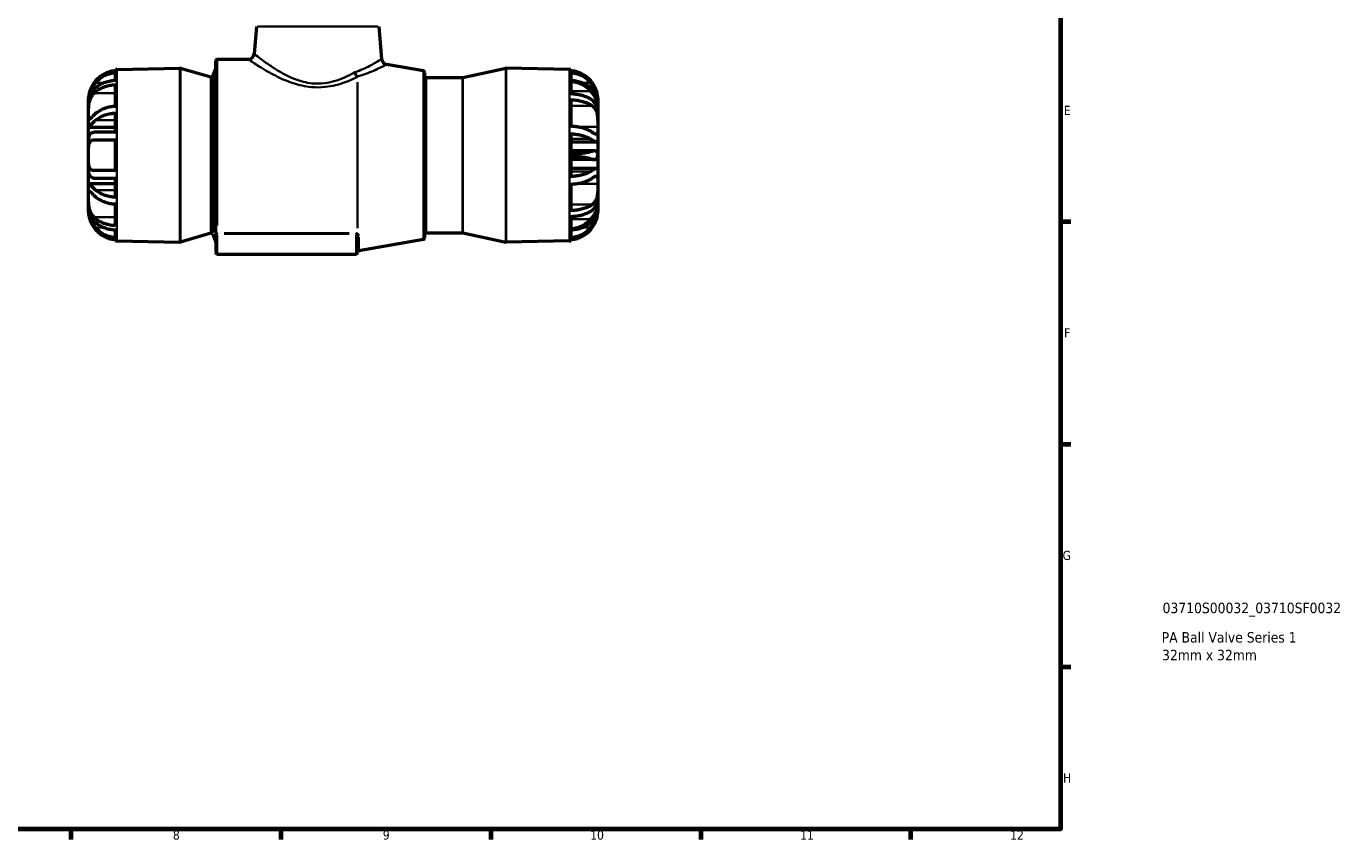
# Model space of a CAD drawing. Header units: millimetres. Extents: x -9 to 916, y -60 to 861.
# Tile 6 of 10: x 476 to 916, y 17 to 288. Entities that reach past the tile are written whole.
import ezdxf

# ---------------------------------------------------------------- set-up
doc = ezdxf.new("R2010")
doc.units = ezdxf.units.MM
for name, color, linetype, lineweight in [('Border (ANSI)', 7, 'Continuous', 70), ('Title (ISO)', 7, 'Continuous', 50), ('Visible (ANSI)', 7, 'Continuous', 50), ('Visible Narrow (ANSI)', 7, 'Continuous', 35)]:
    doc.layers.add(name, color=color, linetype=linetype, lineweight=lineweight)
doc.styles.add('Note Text (ANSI)', font='tahoma.ttf')
doc.styles.add('Note Text (ISO)', font='tahoma.ttf')

# ---------------------------------------------------------------- blocks, each defined once
blk = doc.blocks.new('Borders Default Border')
at = {"layer": 'Border (ANSI)'}
for p, q in [((821, 222.75), (824.45, 222.75)), ((821, 148.5), (824.45, 148.5)), ((821, 74.25), (824.45, 74.25)), ((490.58, 20), (490.58, 16.55)), ((560.67, 20), (560.67, 16.55)), ((630.75, 20), (630.75, 16.55)), ((700.83, 20), (700.83, 16.55)), ((770.92, 20), (770.92, 16.55))]:
    blk.add_line(p, q, dxfattribs=at)
at = {"layer": 'Border (ANSI)', "flags": 128}
blk.add_lwpolyline([(20, 20), (20, 574), (821, 574), (821, 20), (20, 20)], dxfattribs=at)
at = {"layer": 'Border (ANSI)', "attachment_point": 7, "style": 'Note Text (ANSI)'}
for s, insert, char_height in [('E', (822.05, 258.35), 3.05), ('F', (822.14, 184.1), 3.05), ('G', (821.66, 109.79), 3.05), ('H', (821.81, 35.6), 3.05), ('8', (524.63, 16.48), 3.05), ('9', (594.7, 16.49), 3.05), ('10', (663.96, 16.49), 3.048), ('11', (734.04, 16.55), 3.048), ('12', (804.13, 16.55), 3.048)]:
    blk.add_mtext(s, dxfattribs=dict(at, insert=insert, char_height=char_height))
blk = doc.blocks.new('Title Blocks ISO')
at = {"layer": 'Title (ISO)', "style": 'Note Text (ISO)'}
for tag, p in [('PART_NUMBER_001', (34.03, 72.11)), ('DESCRIPTION_001', (33.74, 62.29)), ('DESCRIPTION_002', (33.86, 56.39))]:
    blk.add_attdef(tag, p, '', height=3.5, dxfattribs=at)

msp = doc.modelspace()

# ---------------------------------------------------------------- linework, layer by layer
at = {"layer": 'Visible (ANSI)'}
for p, q in [((552.592, 287.902), (551.791, 278.753)), ((593.346, 287.902), (594.299, 277.016)), ((505.429, 273.076), (505.429, 273.538)), ((505.901, 273.558), (526.994, 273.926)), ((537.339, 270.974), (527.141, 273.907)), ((537.944, 271.274), (538.935, 273.84)), ((538.969, 219.32), (538.969, 276.427)), ((539.469, 276.927), (549.799, 276.927)), ((608.256, 273.05), (595.944, 275.221)), ((621.47, 270.858), (635.813, 273.915)), ((657.036, 273.558), (635.926, 273.926)), ((657.509, 273.538), (657.509, 273.076)), ((505.429, 269.846), (505.429, 272.488)), ((608.669, 272.558), (608.669, 217.297)), ((609.169, 270.847), (621.366, 270.847)), ((657.509, 272.488), (657.509, 269.846)), ((657.509, 269.561), (657.509, 265.359)), ((505.429, 261.211), (505.429, 268.452)), ((496.469, 263.281), (496.469, 263.959)), ((496.469, 263.281), (496.609, 263.281)), ((496.469, 262.511), (496.469, 263.281)), ((496.469, 261.466), (496.469, 262.511)), ((496.469, 258.385), (496.469, 261.466)), ((657.509, 263.436), (657.509, 254.568)), ((666.469, 261.352), (666.009, 261.352)), ((666.469, 263.281), (666.328, 263.281)), ((666.469, 263.959), (666.469, 263.281)), ((666.469, 263.281), (666.469, 261.466)), ((666.469, 261.466), (666.469, 261.352)), ((666.469, 261.352), (666.469, 258.465)), ((496.469, 254.344), (496.469, 258.385)), ((505.429, 252.607), (505.429, 258.985)), ((666.469, 258.465), (666.469, 254.443)), ((496.469, 252.211), (496.469, 254.344)), ((496.469, 249.963), (496.469, 252.211)), ((496.48, 254.325), (505.429, 254.325)), ((505.429, 252.607), (498.835, 252.607)), ((657.509, 252.057), (657.509, 245.212)), ((666.469, 254.443), (666.469, 249.743)), ((496.469, 244.927), (496.469, 249.963)), ((498.313, 250.047), (505.429, 250.047)), ((505.429, 239.807), (505.429, 250.047)), ((666.179, 249.323), (657.509, 249.323)), ((666.469, 249.743), (666.469, 245.042)), ((496.469, 239.891), (496.469, 244.927)), ((665.432, 246.356), (657.509, 246.356)), ((657.509, 244.642), (657.509, 237.798)), ((665.432, 243.498), (657.509, 243.498)), ((666.469, 245.042), (666.469, 244.813)), ((666.469, 244.813), (666.469, 240.112)), ((496.469, 237.644), (496.469, 239.891)), ((505.429, 239.807), (498.313, 239.807)), ((666.179, 240.531), (657.509, 240.531)), ((666.469, 240.112), (666.469, 235.411)), ((496.469, 235.51), (496.469, 237.644)), ((496.469, 231.47), (496.469, 235.51)), ((496.48, 235.529), (505.429, 235.529)), ((498.835, 237.247), (505.429, 237.247)), ((505.429, 230.87), (505.429, 237.247)), ((657.509, 235.287), (657.509, 226.419)), ((666.469, 235.411), (666.469, 231.389)), ((496.469, 228.388), (496.469, 231.47)), ((666.469, 231.389), (666.469, 228.503)), ((496.469, 227.344), (496.469, 228.388)), ((496.469, 226.574), (496.469, 227.344)), ((496.469, 225.895), (496.469, 226.574)), ((496.469, 226.574), (496.609, 226.574)), ((505.429, 221.403), (505.429, 228.644)), ((666.469, 228.503), (666.009, 228.503)), ((666.469, 226.574), (666.328, 226.574)), ((666.469, 228.503), (666.469, 228.388)), ((666.469, 228.388), (666.469, 226.574)), ((666.469, 226.574), (666.469, 225.895)), ((657.509, 224.496), (657.509, 220.294)), ((505.429, 217.367), (505.429, 220.009)), ((505.429, 216.317), (505.429, 216.779)), ((505.901, 216.297), (526.994, 215.929)), ((537.339, 218.881), (527.141, 215.948)), ((537.944, 218.581), (538.935, 216.014)), ((538.969, 219.32), (538.969, 218.849)), ((538.969, 218.849), (538.969, 212.427)), ((586.267, 212.427), (586.267, 217.675)), ((608.256, 216.805), (586.681, 213)), ((609.169, 219.007), (621.366, 219.007)), ((621.47, 218.996), (635.813, 215.939)), ((657.036, 216.297), (635.926, 215.928)), ((657.509, 220.009), (657.509, 217.367)), ((657.509, 216.779), (657.509, 216.317)), ((539.469, 211.927), (585.767, 211.927))]:
    msp.add_line(p, q, dxfattribs=at)
for centre, radius, start, end in [((549.799, 278.927), 2, 270, 355), ((506.069, 263.959), 9.6, 91, 93.82255), ((527.003, 273.426), 0.5, 73.95573, 91), ((538.469, 274.021), 0.5, 338.87528, 0), ((539.469, 276.427), 0.5, 90, 180), ((596.291, 277.191), 2, 185, 260), ((635.917, 273.426), 0.5, 89, 102.03246), ((656.869, 263.959), 9.6, 86.17745, 89), ((537.477, 271.454), 0.5, 253.95573, 338.87528), ((608.169, 272.558), 0.5, 0, 80), ((609.169, 271.347), 0.5, 180, 270), ((621.366, 271.347), 0.5, 270, 282.03246), ((506.069, 225.895), 9.6, 266.17745, 269), ((527.003, 216.429), 0.5, 269, 286.04427), ((537.477, 218.4), 0.5, 21.12472, 106.04427), ((538.469, 215.834), 0.5, 0, 21.12472), ((608.169, 217.297), 0.5, 280, 0), ((609.169, 218.507), 0.5, 90, 180), ((621.366, 218.507), 0.5, 77.96754, 90), ((635.917, 216.428), 0.5, 257.96754, 271), ((656.869, 225.895), 9.6, 271, 273.82255), ((539.469, 212.427), 0.5, 180, 270), ((585.767, 212.427), 0.5, 270, 0), ((586.767, 212.508), 0.5, 100, 180)]:
    msp.add_arc(centre, radius, start, end, dxfattribs=at)
for points, knots in [([(505.429, 273.076), (505.029, 273.049), (504.616, 272.995), (503.581, 272.787), (502.965, 272.593), (501.875, 272.138), (501.3, 271.833), (500.228, 271.109), (499.731, 270.69), (498.968, 269.919), (498.623, 269.515), (498.313, 269.079)], [0.0622724, 0.0622724, 0.0622724, 0.0622724, 0.17648751, 0.17648751, 0.35297502, 0.35297502, 0.53093417, 0.53093417, 0.70889333, 0.70889333, 0.85650206, 0.85650206, 0.85650206, 0.85650206]), ([(664.625, 269.079), (664.315, 269.515), (663.97, 269.919), (663.207, 270.69), (662.71, 271.109), (661.638, 271.833), (661.063, 272.138), (659.973, 272.593), (659.357, 272.787), (658.322, 272.995), (657.909, 273.049), (657.509, 273.076)], [4.97393055, 4.97393055, 4.97393055, 4.97393055, 5.12153928, 5.12153928, 5.29949844, 5.29949844, 5.4774576, 5.4774576, 5.6539451, 5.6539451, 5.76816021, 5.76816021, 5.76816021, 5.76816021]), ([(498.313, 269.079), (498.113, 268.8), (497.926, 268.512), (497.434, 267.67), (497.173, 267.115), (496.819, 266.157), (496.707, 265.76), (496.546, 265.015), (496.507, 264.69), (496.466, 264.16), (496.469, 263.996), (496.469, 263.961), (496.469, 263.959), (496.469, 263.959)], [-2.30906702, -2.30906702, -2.30906702, -2.30906702, -2.21368499, -2.21368499, -2.03571954, -2.03571954, -1.89327924, -1.89327924, -1.73502559, -1.73502559, -1.54757056, -1.54757056, -1.5257251, -1.5257251, -1.5257251, -1.5257251]), ([(496.469, 263.281), (496.469, 263.439), (496.475, 263.606), (496.521, 264.183), (496.594, 264.621), (496.784, 265.34), (496.865, 265.601), (497.023, 266.033), (497.091, 266.203), (497.233, 266.534), (497.308, 266.696), (497.497, 267.08), (497.616, 267.302), (498.06, 268.065), (498.427, 268.588), (498.835, 269.079)], [-0.71553305, -0.71553305, -0.71553305, -0.71553305, -0.64304177, -0.64304177, -0.47564531, -0.47564531, -0.38378692, -0.38378692, -0.32502505, -0.32502505, -0.2691194, -0.2691194, -0.19168628, -0.19168628, 0, 0, 0, 0]), ([(498.835, 269.079), (499.006, 269.285), (499.182, 269.479), (499.773, 270.084), (500.268, 270.507), (501.337, 271.239), (501.911, 271.547), (502.995, 272.004), (503.604, 272.199), (504.628, 272.406), (505.035, 272.461), (505.429, 272.488)], [5.29922618, 5.29922618, 5.29922618, 5.29922618, 5.37482507, 5.37482507, 5.55305491, 5.55305491, 5.73128475, 5.73128475, 5.90614608, 5.90614608, 6.01874284, 6.01874284, 6.01874284, 6.01874284]), ([(505.429, 269.846), (505.035, 269.827), (504.628, 269.789), (503.604, 269.642), (502.995, 269.504), (501.911, 269.181), (501.337, 268.963), (500.268, 268.446), (499.773, 268.146), (499.182, 267.718), (499.006, 267.581), (498.835, 267.436)], [0.06226457, 0.06226457, 0.06226457, 0.06226457, 0.17486133, 0.17486133, 0.34972266, 0.34972266, 0.5279525, 0.5279525, 0.70618234, 0.70618234, 0.78178123, 0.78178123, 0.78178123, 0.78178123]), ([(657.509, 272.488), (657.903, 272.461), (658.31, 272.406), (659.333, 272.199), (659.942, 272.004), (661.027, 271.547), (661.601, 271.239), (662.67, 270.507), (663.165, 270.084), (663.756, 269.479), (663.932, 269.285), (664.102, 269.079)], [0.06226457, 0.06226457, 0.06226457, 0.06226457, 0.17486133, 0.17486133, 0.34972266, 0.34972266, 0.5279525, 0.5279525, 0.70618234, 0.70618234, 0.78178123, 0.78178123, 0.78178123, 0.78178123]), ([(664.102, 267.436), (663.932, 267.581), (663.756, 267.718), (663.165, 268.146), (662.67, 268.446), (661.601, 268.963), (661.027, 269.181), (659.942, 269.504), (659.333, 269.642), (658.31, 269.789), (657.903, 269.827), (657.509, 269.846)], [5.29679946, 5.29679946, 5.29679946, 5.29679946, 5.37239835, 5.37239835, 5.55062819, 5.55062819, 5.72885803, 5.72885803, 5.90371936, 5.90371936, 6.01631612, 6.01631612, 6.01631612, 6.01631612]), ([(657.509, 269.561), (657.903, 269.535), (658.31, 269.482), (659.333, 269.282), (659.942, 269.094), (661.027, 268.652), (661.601, 268.355), (662.67, 267.648), (663.165, 267.239), (663.756, 266.654), (663.932, 266.467), (664.102, 266.269)], [0.06226457, 0.06226457, 0.06226457, 0.06226457, 0.17486133, 0.17486133, 0.34972266, 0.34972266, 0.5279525, 0.5279525, 0.70618234, 0.70618234, 0.78178123, 0.78178123, 0.78178123, 0.78178123]), ([(664.102, 269.079), (664.73, 268.324), (665.255, 267.498), (665.932, 266.045), (666.139, 265.447), (666.412, 264.288), (666.469, 263.751), (666.469, 263.281)], [0, 0, 0, 0, 0.29458616, 0.29458616, 0.50367731, 0.50367731, 0.71944969, 0.71944969, 0.71944969, 0.71944969]), ([(666.469, 263.959), (666.469, 263.959), (666.473, 264.089), (666.442, 264.589), (666.405, 264.95), (666.219, 265.815), (666.081, 266.29), (665.725, 267.185), (665.54, 267.579), (665.115, 268.349), (664.881, 268.721), (664.625, 269.079)], [0, 0, 0, 0, 0.19980503, 0.19980503, 0.39692948, 0.39692948, 0.57839854, 0.57839854, 0.71531059, 0.71531059, 0.84721031, 0.84721031, 0.84721031, 0.84721031]), ([(496.469, 258.385), (496.469, 258.392), (496.469, 258.399), (496.469, 258.845), (496.466, 259.358), (496.491, 260.519), (496.523, 261.162), (496.679, 262.281), (496.774, 262.742), (497.022, 263.565), (497.163, 263.923), (497.541, 264.675), (497.79, 265.045), (498.148, 265.457), (498.229, 265.543), (498.313, 265.626)], [-1.75682093, -1.75682093, -1.75682093, -1.75682093, -1.75363677, -1.75363677, -1.56090414, -1.56090414, -1.35540892, -1.35540892, -1.20703629, -1.20703629, -1.0796479, -1.0796479, -0.91998004, -0.91998004, -0.87570665, -0.87570665, -0.87570665, -0.87570665]), ([(498.835, 267.436), (498.392, 267.059), (497.999, 266.616), (497.479, 265.817), (497.314, 265.511), (497.048, 264.912), (496.942, 264.626), (496.742, 263.964), (496.657, 263.586), (496.506, 262.625), (496.469, 262.045), (496.469, 261.466)], [-0.77708951, -0.77708951, -0.77708951, -0.77708951, -0.56931617, -0.56931617, -0.45385116, -0.45385116, -0.35660251, -0.35660251, -0.23710482, -0.23710482, -0.06169266, -0.06169266, -0.06169266, -0.06169266]), ([(498.313, 265.626), (498.623, 265.934), (498.968, 266.219), (499.731, 266.765), (500.228, 267.061), (501.3, 267.573), (501.875, 267.788), (502.965, 268.11), (503.581, 268.247), (504.616, 268.394), (505.029, 268.433), (505.429, 268.452)], [4.97390274, 4.97390274, 4.97390274, 4.97390274, 5.12151147, 5.12151147, 5.29947062, 5.29947062, 5.47742978, 5.47742978, 5.65391729, 5.65391729, 5.7681324, 5.7681324, 5.7681324, 5.7681324]), ([(664.102, 263.654), (663.932, 263.757), (663.756, 263.854), (663.165, 264.157), (662.67, 264.368), (661.601, 264.734), (661.027, 264.888), (659.942, 265.117), (659.333, 265.214), (658.31, 265.318), (657.903, 265.345), (657.509, 265.359)], [5.29679946, 5.29679946, 5.29679946, 5.29679946, 5.37239835, 5.37239835, 5.55062819, 5.55062819, 5.72885803, 5.72885803, 5.90371936, 5.90371936, 6.01631612, 6.01631612, 6.01631612, 6.01631612]), ([(666.469, 261.466), (666.469, 262.305), (666.391, 263.132), (666.014, 264.665), (665.74, 265.34), (665.021, 266.523), (664.592, 267.019), (664.102, 267.436)], [0, 0, 0, 0, 0.25213074, 0.25213074, 0.48816055, 0.48816055, 0.7174645, 0.7174645, 0.7174645, 0.7174645]), ([(664.102, 266.269), (664.73, 265.539), (665.256, 264.769), (665.932, 263.491), (666.139, 262.987), (666.412, 262.064), (666.469, 261.666), (666.469, 261.352)], [0, 0, 0, 0, 0.29469041, 0.29469041, 0.50373785, 0.50373785, 0.71945094, 0.71945094, 0.71945094, 0.71945094]), ([(505.429, 261.211), (505.029, 261.192), (504.616, 261.154), (503.581, 261.007), (502.965, 260.87), (501.875, 260.548), (501.3, 260.332), (500.228, 259.82), (499.731, 259.524), (498.968, 258.978), (498.623, 258.693), (498.313, 258.385)], [0.0622724, 0.0622724, 0.0622724, 0.0622724, 0.17648751, 0.17648751, 0.35297502, 0.35297502, 0.53093417, 0.53093417, 0.70889333, 0.70889333, 0.85650206, 0.85650206, 0.85650206, 0.85650206]), ([(657.509, 263.436), (657.909, 263.422), (658.322, 263.395), (659.357, 263.291), (659.973, 263.194), (661.063, 262.967), (661.638, 262.814), (662.71, 262.452), (663.207, 262.243), (663.97, 261.857), (664.315, 261.655), (664.625, 261.437)], [0.0622724, 0.0622724, 0.0622724, 0.0622724, 0.17648751, 0.17648751, 0.35297502, 0.35297502, 0.53093417, 0.53093417, 0.70889333, 0.70889333, 0.85650206, 0.85650206, 0.85650206, 0.85650206]), ([(666.469, 258.465), (666.469, 259.29), (666.391, 260.069), (666.015, 261.446), (665.741, 262.021), (665.023, 262.982), (664.593, 263.359), (664.102, 263.654)], [0, 0, 0, 0, 0.25210504, 0.25210504, 0.48762575, 0.48762575, 0.71746027, 0.71746027, 0.71746027, 0.71746027]), ([(664.625, 261.437), (665.05, 261.14), (665.412, 260.736), (665.942, 259.758), (666.119, 259.232), (666.354, 258.071), (666.411, 257.462), (666.458, 256.426), (666.464, 256.008), (666.47, 255.198), (666.469, 254.808), (666.469, 254.443)], [0, 0, 0, 0, 0.21945789, 0.21945789, 0.40997115, 0.40997115, 0.5961793, 0.5961793, 0.72332978, 0.72332978, 0.85044828, 0.85044828, 0.85044828, 0.85044828]), ([(498.313, 258.385), (498.246, 258.319), (498.181, 258.255), (497.828, 257.902), (497.572, 257.642), (497.184, 257.263), (497.04, 257.129), (496.788, 256.928), (496.692, 256.876), (496.531, 256.902), (496.496, 257.035), (496.465, 257.54), (496.469, 257.914), (496.469, 258.385)], [-2.63871313, -2.63871313, -2.63871313, -2.63871313, -2.60333004, -2.60333004, -2.44031793, -2.44031793, -2.31265414, -2.31265414, -2.16625291, -2.16625291, -1.96499944, -1.96499944, -1.75682093, -1.75682093, -1.75682093, -1.75682093]), ([(496.469, 254.344), (496.469, 254.327), (496.475, 254.322), (496.521, 254.341), (496.592, 254.413), (496.787, 254.616), (496.881, 254.716), (497.102, 254.946), (497.227, 255.075), (497.578, 255.427), (497.822, 255.664), (498.323, 256.129), (498.571, 256.35), (498.835, 256.575)], [-0.94097303, -0.94097303, -0.94097303, -0.94097303, -0.86791151, -0.86791151, -0.70295367, -0.70295367, -0.59874362, -0.59874362, -0.49807814, -0.49807814, -0.34869182, -0.34869182, -0.22393429, -0.22393429, -0.22393429, -0.22393429]), ([(498.835, 256.575), (499.006, 256.72), (499.182, 256.857), (499.773, 257.285), (500.268, 257.585), (501.337, 258.102), (501.911, 258.32), (502.995, 258.643), (503.604, 258.78), (504.628, 258.927), (505.035, 258.966), (505.429, 258.985)], [5.29922618, 5.29922618, 5.29922618, 5.29922618, 5.37482507, 5.37482507, 5.55305491, 5.55305491, 5.73128475, 5.73128475, 5.90614608, 5.90614608, 6.01874284, 6.01874284, 6.01874284, 6.01874284]), ([(498.835, 252.607), (498.566, 252.607), (498.314, 252.587), (497.829, 252.489), (497.601, 252.407), (497.269, 252.208), (497.151, 252.113), (496.939, 251.885), (496.847, 251.753), (496.653, 251.371), (496.573, 251.101), (496.486, 250.536), (496.469, 250.259), (496.469, 249.963)], [-0.85149727, -0.85149727, -0.85149727, -0.85149727, -0.72523226, -0.72523226, -0.5867482, -0.5867482, -0.49453498, -0.49453498, -0.40070055, -0.40070055, -0.25633332, -0.25633332, -0.13778065, -0.13778065, -0.13778065, -0.13778065]), ([(664.625, 252.569), (664.315, 252.787), (663.97, 252.989), (663.207, 253.375), (662.71, 253.584), (661.638, 253.946), (661.063, 254.098), (659.973, 254.326), (659.357, 254.423), (658.322, 254.527), (657.909, 254.554), (657.509, 254.568)], [4.97390341, 4.97390341, 4.97390341, 4.97390341, 5.12151214, 5.12151214, 5.2994713, 5.2994713, 5.47743045, 5.47743045, 5.65391796, 5.65391796, 5.76813307, 5.76813307, 5.76813307, 5.76813307]), ([(657.509, 252.057), (657.903, 252.043), (658.31, 252.016), (659.333, 251.912), (659.942, 251.815), (661.027, 251.586), (661.601, 251.432), (662.67, 251.066), (663.165, 250.855), (663.756, 250.552), (663.932, 250.455), (664.102, 250.352)], [0.06226457, 0.06226457, 0.06226457, 0.06226457, 0.17486133, 0.17486133, 0.34972266, 0.34972266, 0.5279525, 0.5279525, 0.70618234, 0.70618234, 0.78178123, 0.78178123, 0.78178123, 0.78178123]), ([(666.469, 254.443), (666.469, 253.867), (666.473, 253.361), (666.442, 252.554), (666.405, 252.258), (666.219, 251.916), (666.081, 251.858), (665.725, 251.92), (665.54, 251.999), (665.115, 252.237), (664.881, 252.39), (664.625, 252.569)], [0, 0, 0, 0, 0.19980503, 0.19980503, 0.39692948, 0.39692948, 0.57839854, 0.57839854, 0.71531059, 0.71531059, 0.84721031, 0.84721031, 0.84721031, 0.84721031]), ([(496.469, 244.927), (496.469, 245.471), (496.467, 246.012), (496.483, 247.157), (496.506, 247.737), (496.643, 248.613), (496.732, 248.935), (496.971, 249.418), (497.107, 249.593), (497.47, 249.886), (497.706, 249.981), (498.082, 250.039), (498.194, 250.047), (498.313, 250.047)], [-1.73291361, -1.73291361, -1.73291361, -1.73291361, -1.56456943, -1.56456943, -1.35974371, -1.35974371, -1.20640444, -1.20640444, -1.07849757, -1.07849757, -0.92353798, -0.92353798, -0.8620351, -0.8620351, -0.8620351, -0.8620351]), ([(664.102, 250.352), (664.73, 249.975), (665.255, 249.658), (665.932, 249.351), (666.139, 249.297), (666.412, 249.374), (666.469, 249.509), (666.469, 249.743)], [0, 0, 0, 0, 0.29458616, 0.29458616, 0.50367731, 0.50367731, 0.71944969, 0.71944969, 0.71944969, 0.71944969]), ([(498.313, 239.807), (497.994, 239.807), (497.709, 239.866), (497.278, 240.102), (497.119, 240.248), (496.848, 240.646), (496.744, 240.899), (496.557, 241.636), (496.51, 242.158), (496.466, 243.347), (496.469, 244.006), (496.469, 244.761), (496.469, 244.844), (496.469, 244.927)], [-2.60497619, -2.60497619, -2.60497619, -2.60497619, -2.43536503, -2.43536503, -2.30461292, -2.30461292, -2.16640428, -2.16640428, -1.96666268, -1.96666268, -1.75858242, -1.75858242, -1.73291361, -1.73291361, -1.73291361, -1.73291361]), ([(664.102, 246.095), (663.932, 246.042), (663.756, 245.991), (663.165, 245.835), (662.67, 245.725), (661.601, 245.536), (661.027, 245.456), (659.942, 245.338), (659.333, 245.287), (658.31, 245.234), (657.903, 245.22), (657.509, 245.212)], [5.29922618, 5.29922618, 5.29922618, 5.29922618, 5.37482507, 5.37482507, 5.55305491, 5.55305491, 5.73128475, 5.73128475, 5.90614608, 5.90614608, 6.01874284, 6.01874284, 6.01874284, 6.01874284]), ([(657.509, 244.642), (657.903, 244.635), (658.31, 244.621), (659.333, 244.567), (659.942, 244.517), (661.027, 244.399), (661.601, 244.319), (662.67, 244.13), (663.165, 244.02), (663.756, 243.863), (663.932, 243.813), (664.102, 243.76)], [0.06226457, 0.06226457, 0.06226457, 0.06226457, 0.17486133, 0.17486133, 0.34972266, 0.34972266, 0.5279525, 0.5279525, 0.70618234, 0.70618234, 0.78178123, 0.78178123, 0.78178123, 0.78178123]), ([(666.469, 245.042), (666.469, 245.512), (666.391, 245.857), (666.014, 246.281), (665.74, 246.366), (665.021, 246.346), (664.592, 246.247), (664.102, 246.095)], [0, 0, 0, 0, 0.25213074, 0.25213074, 0.48816055, 0.48816055, 0.7174645, 0.7174645, 0.7174645, 0.7174645]), ([(664.102, 243.76), (664.73, 243.565), (665.256, 243.458), (665.932, 243.551), (666.139, 243.669), (666.412, 244.101), (666.469, 244.412), (666.469, 244.813)], [0, 0, 0, 0, 0.29469041, 0.29469041, 0.50373785, 0.50373785, 0.71945094, 0.71945094, 0.71945094, 0.71945094]), ([(496.469, 239.891), (496.469, 239.389), (496.517, 238.951), (496.702, 238.377), (496.789, 238.197), (496.984, 237.914), (497.084, 237.805), (497.331, 237.6), (497.483, 237.512), (497.987, 237.304), (498.386, 237.247), (498.835, 237.247)], [-0.71646836, -0.71646836, -0.71646836, -0.71646836, -0.51654229, -0.51654229, -0.40539768, -0.40539768, -0.3162808, -0.3162808, -0.21094363, -0.21094363, 0, 0, 0, 0]), ([(664.102, 239.502), (663.932, 239.4), (663.756, 239.303), (663.165, 239), (662.67, 238.788), (661.601, 238.423), (661.027, 238.269), (659.942, 238.04), (659.333, 237.943), (658.31, 237.839), (657.903, 237.812), (657.509, 237.798)], [5.29922618, 5.29922618, 5.29922618, 5.29922618, 5.37482507, 5.37482507, 5.55305491, 5.55305491, 5.73128475, 5.73128475, 5.90614608, 5.90614608, 6.01874284, 6.01874284, 6.01874284, 6.01874284]), ([(666.469, 240.112), (666.469, 240.386), (666.391, 240.523), (666.015, 240.538), (665.741, 240.431), (665.023, 240.057), (664.593, 239.798), (664.102, 239.502)], [0, 0, 0, 0, 0.25210504, 0.25210504, 0.48762575, 0.48762575, 0.71746027, 0.71746027, 0.71746027, 0.71746027]), ([(664.625, 237.285), (665.05, 237.583), (665.412, 237.808), (665.942, 238), (666.119, 237.994), (666.354, 237.753), (666.411, 237.529), (666.458, 236.983), (666.464, 236.718), (666.47, 236.114), (666.469, 235.776), (666.469, 235.411)], [0, 0, 0, 0, 0.21945789, 0.21945789, 0.40997115, 0.40997115, 0.5961793, 0.5961793, 0.72332978, 0.72332978, 0.85044828, 0.85044828, 0.85044828, 0.85044828]), ([(498.835, 233.28), (498.392, 233.657), (497.999, 234.021), (497.479, 234.526), (497.314, 234.692), (497.048, 234.964), (496.942, 235.075), (496.742, 235.285), (496.657, 235.375), (496.506, 235.526), (496.469, 235.551), (496.469, 235.51)], [-0.77708951, -0.77708951, -0.77708951, -0.77708951, -0.56931617, -0.56931617, -0.45385116, -0.45385116, -0.35660251, -0.35660251, -0.23710482, -0.23710482, -0.06169266, -0.06169266, -0.06169266, -0.06169266]), ([(657.509, 235.287), (657.909, 235.301), (658.322, 235.328), (659.357, 235.432), (659.973, 235.529), (661.063, 235.756), (661.638, 235.908), (662.71, 236.27), (663.207, 236.48), (663.97, 236.866), (664.315, 237.068), (664.625, 237.285)], [0.0622724, 0.0622724, 0.0622724, 0.0622724, 0.17648751, 0.17648751, 0.35297502, 0.35297502, 0.53093417, 0.53093417, 0.70889333, 0.70889333, 0.85650206, 0.85650206, 0.85650206, 0.85650206]), ([(666.469, 235.411), (666.469, 234.835), (666.473, 234.199), (666.442, 232.893), (666.405, 232.236), (666.219, 231.028), (666.081, 230.495), (665.725, 229.662), (665.54, 229.348), (665.115, 228.815), (664.881, 228.596), (664.625, 228.417)], [0, 0, 0, 0, 0.19980503, 0.19980503, 0.39692948, 0.39692948, 0.57839854, 0.57839854, 0.71531059, 0.71531059, 0.84721031, 0.84721031, 0.84721031, 0.84721031]), ([(498.313, 224.229), (498.246, 224.295), (498.181, 224.363), (497.828, 224.756), (497.572, 225.129), (497.184, 225.884), (497.04, 226.241), (496.788, 227.055), (496.692, 227.508), (496.531, 228.606), (496.496, 229.237), (496.465, 230.441), (496.469, 230.999), (496.469, 231.47)], [-2.63871313, -2.63871313, -2.63871313, -2.63871313, -2.60333004, -2.60333004, -2.44031793, -2.44031793, -2.31265414, -2.31265414, -2.16625291, -2.16625291, -1.96499944, -1.96499944, -1.75682093, -1.75682093, -1.75682093, -1.75682093]), ([(496.469, 231.47), (496.469, 231.477), (496.469, 231.484), (496.469, 231.925), (496.466, 232.275), (496.491, 232.793), (496.523, 232.941), (496.679, 232.983), (496.774, 232.936), (497.022, 232.742), (497.163, 232.611), (497.541, 232.243), (497.79, 231.992), (498.148, 231.633), (498.229, 231.553), (498.313, 231.47)], [-1.75682093, -1.75682093, -1.75682093, -1.75682093, -1.75363677, -1.75363677, -1.56090414, -1.56090414, -1.35540892, -1.35540892, -1.20703629, -1.20703629, -1.0796479, -1.0796479, -0.91998004, -0.91998004, -0.87570665, -0.87570665, -0.87570665, -0.87570665]), ([(498.313, 231.47), (498.623, 231.162), (498.968, 230.876), (499.731, 230.331), (500.228, 230.034), (501.3, 229.522), (501.875, 229.307), (502.965, 228.985), (503.581, 228.848), (504.616, 228.701), (505.029, 228.663), (505.429, 228.644)], [4.97390274, 4.97390274, 4.97390274, 4.97390274, 5.12151147, 5.12151147, 5.29947062, 5.29947062, 5.47742978, 5.47742978, 5.65391729, 5.65391729, 5.7681324, 5.7681324, 5.7681324, 5.7681324]), ([(505.429, 230.87), (505.035, 230.889), (504.628, 230.927), (503.604, 231.074), (502.995, 231.212), (501.911, 231.535), (501.337, 231.753), (500.268, 232.27), (499.773, 232.57), (499.182, 232.998), (499.006, 233.135), (498.835, 233.28)], [0.06226457, 0.06226457, 0.06226457, 0.06226457, 0.17486133, 0.17486133, 0.34972266, 0.34972266, 0.5279525, 0.5279525, 0.70618234, 0.70618234, 0.78178123, 0.78178123, 0.78178123, 0.78178123]), ([(664.102, 226.2), (664.73, 226.578), (665.255, 227.088), (665.932, 228.234), (666.139, 228.777), (666.412, 230.013), (666.469, 230.686), (666.469, 231.389)], [0, 0, 0, 0, 0.29458616, 0.29458616, 0.50367731, 0.50367731, 0.71944969, 0.71944969, 0.71944969, 0.71944969]), ([(496.469, 225.895), (496.469, 225.895), (496.467, 225.809), (496.483, 225.432), (496.506, 225.106), (496.643, 224.363), (496.732, 223.998), (496.971, 223.266), (497.107, 222.918), (497.47, 222.13), (497.706, 221.698), (498.082, 221.108), (498.194, 220.941), (498.313, 220.775)], [-1.73291361, -1.73291361, -1.73291361, -1.73291361, -1.56456943, -1.56456943, -1.35974371, -1.35974371, -1.20640444, -1.20640444, -1.07849757, -1.07849757, -0.92353798, -0.92353798, -0.8620351, -0.8620351, -0.8620351, -0.8620351]), ([(496.469, 228.388), (496.469, 228.147), (496.475, 227.904), (496.521, 227.115), (496.592, 226.578), (496.787, 225.728), (496.881, 225.41), (497.102, 224.808), (497.227, 224.526), (497.578, 223.86), (497.822, 223.497), (498.323, 222.893), (498.571, 222.644), (498.835, 222.419)], [-0.94097303, -0.94097303, -0.94097303, -0.94097303, -0.86791151, -0.86791151, -0.70295367, -0.70295367, -0.59874362, -0.59874362, -0.49807814, -0.49807814, -0.34869182, -0.34869182, -0.22393429, -0.22393429, -0.22393429, -0.22393429]), ([(498.835, 220.775), (498.566, 221.1), (498.314, 221.439), (497.829, 222.172), (497.601, 222.567), (497.269, 223.234), (497.151, 223.502), (496.939, 224.04), (496.847, 224.309), (496.653, 224.98), (496.573, 225.369), (496.486, 226.037), (496.469, 226.317), (496.469, 226.574)], [-0.85149727, -0.85149727, -0.85149727, -0.85149727, -0.72523226, -0.72523226, -0.5867482, -0.5867482, -0.49453498, -0.49453498, -0.40070055, -0.40070055, -0.25633332, -0.25633332, -0.13778065, -0.13778065, -0.13778065, -0.13778065]), ([(664.625, 228.417), (664.315, 228.2), (663.97, 227.998), (663.207, 227.612), (662.71, 227.402), (661.638, 227.04), (661.063, 226.888), (659.973, 226.661), (659.357, 226.564), (658.322, 226.46), (657.909, 226.433), (657.509, 226.419)], [4.97390274, 4.97390274, 4.97390274, 4.97390274, 5.12151147, 5.12151147, 5.29947062, 5.29947062, 5.47742978, 5.47742978, 5.65391729, 5.65391729, 5.7681324, 5.7681324, 5.7681324, 5.7681324]), ([(657.509, 224.496), (657.903, 224.51), (658.31, 224.537), (659.333, 224.641), (659.942, 224.738), (661.027, 224.967), (661.601, 225.121), (662.67, 225.486), (663.165, 225.698), (663.756, 226.001), (663.932, 226.098), (664.102, 226.2)], [0.06226457, 0.06226457, 0.06226457, 0.06226457, 0.17486133, 0.17486133, 0.34972266, 0.34972266, 0.5279525, 0.5279525, 0.70618234, 0.70618234, 0.78178123, 0.78178123, 0.78178123, 0.78178123]), ([(666.469, 228.503), (666.469, 228.134), (666.391, 227.652), (666.014, 226.543), (665.74, 225.953), (665.021, 224.751), (664.592, 224.155), (664.102, 223.586)], [0, 0, 0, 0, 0.25213074, 0.25213074, 0.48816055, 0.48816055, 0.7174645, 0.7174645, 0.7174645, 0.7174645]), ([(664.102, 222.419), (664.73, 222.953), (665.256, 223.616), (665.932, 224.987), (666.139, 225.609), (666.412, 226.964), (666.469, 227.674), (666.469, 228.388)], [0, 0, 0, 0, 0.29469041, 0.29469041, 0.50373785, 0.50373785, 0.71945094, 0.71945094, 0.71945094, 0.71945094]), ([(666.469, 226.574), (666.469, 226.023), (666.391, 225.382), (666.015, 224.019), (665.741, 223.337), (665.023, 222.002), (664.593, 221.366), (664.102, 220.775)], [0, 0, 0, 0, 0.25210504, 0.25210504, 0.48762575, 0.48762575, 0.71746027, 0.71746027, 0.71746027, 0.71746027]), ([(664.625, 220.775), (665.05, 221.371), (665.412, 221.999), (665.942, 223.169), (666.119, 223.689), (666.354, 224.61), (666.411, 224.995), (666.458, 225.485), (666.464, 225.638), (666.47, 225.843), (666.469, 225.895), (666.469, 225.895)], [0, 0, 0, 0, 0.21945789, 0.21945789, 0.40997115, 0.40997115, 0.5961793, 0.5961793, 0.72332978, 0.72332978, 0.85044828, 0.85044828, 0.85044828, 0.85044828]), ([(505.429, 221.403), (505.029, 221.422), (504.616, 221.46), (503.581, 221.607), (502.965, 221.744), (501.875, 222.066), (501.3, 222.282), (500.228, 222.793), (499.731, 223.09), (498.968, 223.635), (498.623, 223.921), (498.313, 224.229)], [0.0622724, 0.0622724, 0.0622724, 0.0622724, 0.17648751, 0.17648751, 0.35297502, 0.35297502, 0.53093417, 0.53093417, 0.70889333, 0.70889333, 0.85650206, 0.85650206, 0.85650206, 0.85650206]), ([(498.313, 220.775), (498.614, 220.353), (498.946, 219.961), (499.699, 219.194), (500.197, 218.769), (501.273, 218.037), (501.851, 217.729), (502.947, 217.268), (503.565, 217.072), (504.609, 216.861), (505.025, 216.806), (505.429, 216.779)], [4.97377996, 4.97377996, 4.97377996, 4.97377996, 5.11702639, 5.11702639, 5.29612076, 5.29612076, 5.47521513, 5.47521513, 5.6528103, 5.6528103, 5.76812206, 5.76812206, 5.76812206, 5.76812206]), ([(498.835, 222.419), (499.006, 222.274), (499.182, 222.136), (499.773, 221.708), (500.268, 221.409), (501.337, 220.892), (501.911, 220.674), (502.995, 220.35), (503.604, 220.213), (504.628, 220.066), (505.035, 220.028), (505.429, 220.009)], [5.29922618, 5.29922618, 5.29922618, 5.29922618, 5.37482507, 5.37482507, 5.55305491, 5.55305491, 5.73128475, 5.73128475, 5.90614608, 5.90614608, 6.01874284, 6.01874284, 6.01874284, 6.01874284]), ([(505.429, 217.367), (505.035, 217.394), (504.628, 217.448), (503.604, 217.656), (502.995, 217.85), (501.911, 218.308), (501.337, 218.616), (500.268, 219.347), (499.773, 219.771), (499.182, 220.376), (499.006, 220.57), (498.835, 220.775)], [0.06226457, 0.06226457, 0.06226457, 0.06226457, 0.17486133, 0.17486133, 0.34972266, 0.34972266, 0.5279525, 0.5279525, 0.70618234, 0.70618234, 0.78178123, 0.78178123, 0.78178123, 0.78178123]), ([(664.102, 223.586), (663.932, 223.388), (663.756, 223.2), (663.165, 222.616), (662.67, 222.207), (661.601, 221.5), (661.027, 221.203), (659.942, 220.761), (659.333, 220.573), (658.31, 220.372), (657.903, 220.32), (657.509, 220.294)], [5.29922618, 5.29922618, 5.29922618, 5.29922618, 5.37482507, 5.37482507, 5.55305491, 5.55305491, 5.73128475, 5.73128475, 5.90614608, 5.90614608, 6.01874284, 6.01874284, 6.01874284, 6.01874284]), ([(657.509, 220.009), (657.903, 220.028), (658.31, 220.066), (659.333, 220.213), (659.942, 220.35), (661.027, 220.674), (661.601, 220.892), (662.67, 221.409), (663.165, 221.708), (663.756, 222.136), (663.932, 222.274), (664.102, 222.419)], [0.06226457, 0.06226457, 0.06226457, 0.06226457, 0.17486133, 0.17486133, 0.34972266, 0.34972266, 0.5279525, 0.5279525, 0.70618234, 0.70618234, 0.78178123, 0.78178123, 0.78178123, 0.78178123]), ([(664.102, 220.775), (663.932, 220.57), (663.756, 220.376), (663.165, 219.771), (662.67, 219.347), (661.601, 218.616), (661.027, 218.308), (659.942, 217.85), (659.333, 217.656), (658.31, 217.448), (657.903, 217.394), (657.509, 217.367)], [5.29922618, 5.29922618, 5.29922618, 5.29922618, 5.37482507, 5.37482507, 5.55305491, 5.55305491, 5.73128475, 5.73128475, 5.90614608, 5.90614608, 6.01874284, 6.01874284, 6.01874284, 6.01874284]), ([(657.509, 216.779), (657.909, 216.806), (658.322, 216.86), (659.357, 217.068), (659.973, 217.262), (661.063, 217.717), (661.638, 218.021), (662.71, 218.745), (663.207, 219.165), (663.97, 219.936), (664.315, 220.34), (664.625, 220.775)], [0.0622724, 0.0622724, 0.0622724, 0.0622724, 0.17648751, 0.17648751, 0.35297502, 0.35297502, 0.53093417, 0.53093417, 0.70889333, 0.70889333, 0.85650206, 0.85650206, 0.85650206, 0.85650206])]:
    msp.add_open_spline(points, degree=3, knots=knots, dxfattribs=at)
at = {"layer": 'Visible Narrow (ANSI)'}
for p, q in [((593.095, 287.902), (552.842, 287.902)), ((505.901, 273.205), (505.901, 216.649)), ((526.994, 216.286), (526.994, 273.569)), ((527.141, 273.55), (527.141, 216.305)), ((538.935, 216.37), (538.935, 273.484)), ((539.469, 276.674), (539.469, 221.462)), ((635.813, 216.296), (635.813, 273.559)), ((635.926, 273.569), (635.926, 216.285)), ((657.036, 216.649), (657.036, 273.205)), ((498.977, 269.079), (501.533, 269.079)), ((537.339, 219.202), (537.339, 270.653)), ((537.944, 270.95), (537.944, 218.905)), ((586.224, 220.683), (586.224, 269.146)), ((586.31, 269.345), (586.31, 220.593)), ((608.256, 217.151), (608.256, 272.704)), ((609.169, 270.528), (609.169, 219.326)), ((621.366, 219.326), (621.366, 270.528)), ((621.47, 270.539), (621.47, 219.316)), ((663.96, 269.079), (661.405, 269.079)), ((498.668, 265.626), (505.073, 265.626)), ((663.773, 266.269), (657.839, 266.269)), ((496.471, 262.511), (496.51, 262.511)), ((664.269, 261.437), (657.865, 261.437)), ((499.165, 256.575), (505.099, 256.575)), ((496.51, 252.211), (497.244, 252.211)), ((666.101, 254.443), (659.481, 254.443)), ((663.773, 250.352), (657.839, 250.352)), ((663.773, 246.095), (657.839, 246.095)), ((663.773, 243.76), (657.839, 243.76)), ((663.773, 239.502), (657.839, 239.502)), ((496.51, 237.644), (497.244, 237.644)), ((666.101, 235.411), (659.481, 235.411)), ((499.165, 233.28), (505.099, 233.28)), ((496.471, 227.344), (496.51, 227.344)), ((664.269, 228.417), (657.865, 228.417)), ((498.668, 224.229), (505.073, 224.229)), ((498.977, 220.775), (501.533, 220.775)), ((663.773, 223.586), (657.839, 223.586)), ((663.96, 220.775), (661.405, 220.775)), ((539.469, 218.692), (539.469, 218.905)), ((539.469, 212.265), (539.469, 218.341)), ((583.452, 218.914), (541.784, 218.914)), ((541.784, 218.678), (583.452, 218.678)), ((585.767, 218.692), (585.767, 218.905)), ((585.767, 218.341), (585.767, 212.265)), ((586.681, 217.605), (586.681, 213.013))]:
    msp.add_line(p, q, dxfattribs=at)
for centre, major_axis, ratio, start_param, end_param in [((586.224, 272.66), (0.918, -1.777), 0.5432947, 4.5828378, 5.4734951), ((586.658, 272.837), (0.571, -1.917), 0.5781346, 4.6761676, 5.4802115), ((539.469, 219.32), (-0.5, 0), 0.8129245, 0.0785398, 1.4922565), ((539.469, 218.849), (-0.5, 0), 0.3420201, 0.0785398, 1.4922565), ((586.224, 218.395), (0.231, 0.444), 0.5461709, 0.7981987, 1.4736296), ((586.397, 218.306), (0.231, 0.443), 0.6824218, 0.9193218, 1.5890661), ((586.767, 217.675), (-0.5, 0), 0.8406051, 4.9567351, 6.2133721)]:
    msp.add_ellipse(centre, major_axis=major_axis, ratio=ratio, start_param=start_param, end_param=end_param, dxfattribs=at)
for points, knots in [([(585.11, 272.486), (583.136, 271.37), (580.891, 270.29), (577.385, 269.291), (576.32, 269.066), (573.846, 268.764), (572.424, 268.751), (569.098, 269.099), (567.231, 269.602), (563.492, 271.021), (561.662, 271.982), (558.895, 273.62), (557.855, 274.297), (555.208, 276.107), (553.841, 277.151), (552.195, 278.427), (551.792, 278.752), (551.791, 278.753)], [0, 0, 0, 0, 0.8689456, 0.8689456, 1.2285089, 1.2285089, 1.688781, 1.688781, 2.3264709, 2.3264709, 3.072574, 3.072574, 3.590995, 3.590995, 4.5391638, 4.5391638, 5.3416047, 5.3416047, 5.3416047, 5.3416047]), ([(549.799, 276.927), (549.799, 276.927), (550.244, 276.62), (552.053, 275.42), (553.556, 274.437), (556.459, 272.734), (557.599, 272.096), (560.628, 270.554), (562.628, 269.65), (566.711, 268.314), (568.748, 267.841), (572.374, 267.513), (573.925, 267.526), (576.624, 267.81), (577.785, 268.022), (581.61, 268.962), (584.063, 269.979), (586.224, 271.029)], [-5.3416047, -5.3416047, -5.3416047, -5.3416047, -4.5391638, -4.5391638, -3.590995, -3.590995, -3.072574, -3.072574, -2.3264709, -2.3264709, -1.688781, -1.688781, -1.2285089, -1.2285089, -0.8689456, -0.8689456, 0, 0, 0, 0]), ([(594.298, 277.016), (594.298, 277.016), (594.275, 277.002), (594.015, 276.835), (593.302, 276.372), (591.12, 275.111), (589.719, 274.346), (587.243, 273.281), (586.405, 272.956), (585.507, 272.663)], [2.2914069, 2.2914069, 2.2914069, 2.2914069, 2.4850039, 2.4850039, 3.3800568, 3.3800568, 4.206354, 4.206354, 4.5827864, 4.5827864, 4.5827864, 4.5827864]), ([(586.31, 271.219), (587.292, 271.486), (588.208, 271.785), (590.919, 272.763), (592.454, 273.467), (594.849, 274.628), (595.632, 275.054), (595.918, 275.207), (595.943, 275.221), (595.943, 275.22)], [-4.5827864, -4.5827864, -4.5827864, -4.5827864, -4.206354, -4.206354, -3.3800568, -3.3800568, -2.4850039, -2.4850039, -2.2914069, -2.2914069, -2.2914069, -2.2914069]), ([(585.507, 272.663), (585.439, 272.641), (585.372, 272.615), (585.24, 272.556), (585.175, 272.523), (585.11, 272.486)], [-0.056743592, -0.056743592, -0.056743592, -0.056743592, -0.028371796, -0.028371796, 0, 0, 0, 0]), ([(586.224, 271.029), (586.238, 271.063), (586.252, 271.096), (586.281, 271.16), (586.296, 271.19), (586.31, 271.219)], [0, 0, 0, 0, 0.028371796, 0.028371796, 0.056743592, 0.056743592, 0.056743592, 0.056743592]), ([(586.224, 218.803), (586.197, 218.817), (586.169, 218.83), (586.091, 218.861), (586.039, 218.877), (585.945, 218.898), (585.905, 218.905), (585.832, 218.912), (585.8, 218.914), (585.767, 218.914)], [-0.050735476, -0.050735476, -0.050735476, -0.050735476, -0.03990608, -0.03990608, -0.022170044, -0.022170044, -0.009711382, -0.009711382, 0, 0, 0, 0]), ([(585.767, 218.678), (585.784, 218.678), (585.8, 218.676), (585.836, 218.668), (585.856, 218.66), (585.903, 218.635), (585.929, 218.616), (585.968, 218.578), (585.982, 218.563), (585.995, 218.547)], [0, 0, 0, 0, 0.009711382, 0.009711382, 0.022170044, 0.022170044, 0.03990608, 0.03990608, 0.050735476, 0.050735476, 0.050735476, 0.050735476]), ([(586.082, 218.439), (586.104, 218.409), (586.124, 218.377), (586.169, 218.286), (586.191, 218.224), (586.223, 218.105), (586.235, 218.047), (586.258, 217.898), (586.266, 217.805), (586.267, 217.699), (586.267, 217.687), (586.267, 217.675)], [0.85137809, 0.85137809, 0.85137809, 0.85137809, 0.87186831, 0.87186831, 0.90465267, 0.90465267, 0.93294595, 0.93294595, 0.97689041, 0.97689041, 0.98235796, 0.98235796, 0.98235796, 0.98235796]), ([(586.681, 218.089), (586.681, 218.099), (586.68, 218.109), (586.677, 218.196), (586.662, 218.273), (586.616, 218.395), (586.593, 218.442), (586.527, 218.539), (586.483, 218.588), (586.394, 218.661), (586.355, 218.687), (586.31, 218.709)], [-0.98235796, -0.98235796, -0.98235796, -0.98235796, -0.97689041, -0.97689041, -0.93294595, -0.93294595, -0.90465267, -0.90465267, -0.87186831, -0.87186831, -0.85137809, -0.85137809, -0.85137809, -0.85137809])]:
    msp.add_open_spline(points, degree=3, knots=knots, dxfattribs=at)
for points in [[(585.995, 218.547), (586.026, 218.51), (586.056, 218.474), (586.082, 218.439)], [(586.31, 218.709), (586.284, 218.741), (586.254, 218.771), (586.224, 218.803)]]:
    msp.add_open_spline(points, degree=3, dxfattribs=at)

# ---------------------------------------------------------------- block references
msp.add_blockref('Borders Default Border', (0, 0))
msp.add_blockref('Title Blocks ISO', (821, 20)).add_auto_attribs({'PART_NUMBER_001': '03710S00032_03710SF0032', 'DESCRIPTION_001': 'PA Ball Valve Series 1', 'DESCRIPTION_002': '32mm x 32mm'})

doc.saveas('drawing.dxf')
